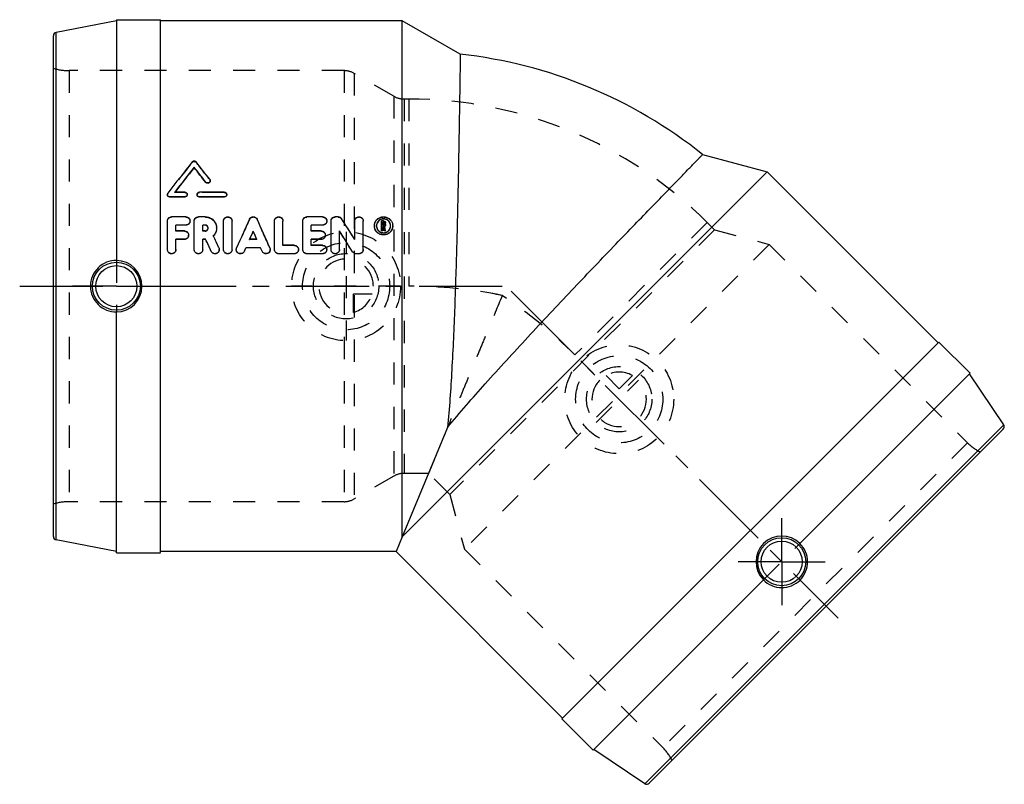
# Model space of a CAD drawing. Header units: millimetres. Extents: x 350 to 640, y 388 to 612.
import ezdxf

# ---------------------------------------------------------------- set-up
doc = ezdxf.new("R2010")
doc.units = ezdxf.units.MM
doc.header["$LTSCALE"] = 65.185185
doc.linetypes.add('CENTER', pattern=[0.6, 0.375, -0.075, 0.075, -0.075])
doc.linetypes.add('HIDDEN', pattern=[0.2, 0.1, -0.1])
for name, color, linetype in [('ACHSEN_S', 7, 'CONTINUOUS'), ('KOERPER', 7, 'CONTINUOUS'), ('KONST.EL_MIT_GEO', 7, 'CONTINUOUS'), ('KURVEN', 7, 'CONTINUOUS')]:
    doc.layers.add(name, color=color, linetype=linetype)

msp = doc.modelspace()

# ---------------------------------------------------------------- linework, layer by layer
at = {"layer": 'ACHSEN_S', "color": 2, "linetype": 'CENTER'}
for p, q in [((350.42, 534.03), (494.94, 534.03)), ((494.81, 532.55), (590.9, 436.45))]:
    msp.add_line(p, q, dxfattribs=at)
at = {"layer": 'KOERPER', "color": 7, "linetype": 'Continuous'}
for p, q in [((378.82, 612.33), (378.82, 541.58)), ((378.82, 612.33), (391.82, 612.33)), ((391.82, 455.74), (391.82, 612.33)), ((462.82, 612.03), (391.82, 612.03)), ((462.82, 460.4), (462.82, 612.03)), ((479.84, 602.21), (462.82, 612.03)), ((551.05, 572.71), (570.04, 567.62)), ((462.82, 460.4), (570.04, 567.62)), ((570.04, 567.62), (620.24, 517.42)), ((378.82, 455.73), (378.82, 526.49)), ((509.72, 406.9), (620.45, 517.63)), ((629.65, 508.44), (620.45, 517.63)), ((629.65, 508.44), (579.62, 458.41)), ((476.13, 492.54), (462.82, 460.4)), ((462.82, 460.4), (461.01, 456.04)), ((378.82, 455.73), (391.82, 455.73)), ((461.01, 456.03), (391.82, 456.03)), ((461.01, 456.04), (461.01, 456.03)), ((461.01, 456.03), (509.93, 407.11)), ((518.91, 397.7), (568.95, 447.74)), ((518.91, 397.7), (509.72, 406.9))]:
    msp.add_line(p, q, dxfattribs=at)
at = {"layer": 'KOERPER', "color": 8, "linetype": 'HIDDEN'}
for p, q in [((464.74, 589.03), (463.34, 589.03)), ((464.74, 589.03), (464.74, 534.03)), ((552.42, 552.72), (513.53, 513.83)), ((554.54, 550.59), (552.42, 552.72)), ((378.82, 541.58), (378.82, 526.49)), ((470.57, 479.03), (463.34, 479.03)), ((476.76, 472.81), (470.51, 479.06)), ((568.95, 447.74), (579.62, 458.41)), ((460.98, 456.06), (461.01, 456.03)), ((461.01, 456.03), (461.01, 456.04)), ((461.04, 456.03), (461.01, 456.03))]:
    msp.add_line(p, q, dxfattribs=at)
at = {"layer": 'KOERPER', "color": 2, "linetype": 'CENTER'}
for p, q in [((378.82, 534.03), (365.93, 534.03)), ((378.82, 534.03), (391.71, 534.03)), ((574.28, 453.07), (574.28, 465.86)), ((574.28, 453.07), (561.49, 453.07)), ((574.28, 453.07), (587.07, 453.07)), ((574.28, 453.07), (574.28, 440.28))]:
    msp.add_line(p, q, dxfattribs=at)
at = {"layer": 'KOERPER', "color": 7, "linetype": 'Continuous'}
for centre, radius, start, end in [((464.74, 465.03), 138, 51.2886, 83.7114), ((378.81, 534.04), 7.54, 359.9232, 89.9216), ((378.81, 534.02), 7.54, 270.0784, 0.0768), ((574.29, 453.07), 7.54, 45.0781, 135.0772), ((574.28, 453.06), 7.54, 134.9228, 224.9219)]:
    msp.add_arc(centre, radius, start, end, dxfattribs=at)
at = {"layer": 'KOERPER', "color": 8, "linetype": 'HIDDEN'}
for centre, radius, start, end in [((464.74, 465.03), 124, 45, 90), ((464.64, 393.81), 140.23, 78.6707, 89.96), ((464.63, 393.64), 140.4, 78.6824, 89.9582), ((414.32, 414.48), 140.4, 45.0418, 56.3177)]:
    msp.add_arc(centre, radius, start, end, dxfattribs=at)
at = {"layer": 'KOERPER', "color": 7, "linetype": 'Continuous'}
for points, knots in [([(479.84, 602.21), (479.84, 602.26), (479.84, 601.78), (479.83, 601.55), (479.82, 600.59), (479.8, 598.97), (479.76, 596), (479.7, 591.67), (479.61, 586.2), (479.51, 579.75), (479.38, 572.43), (479.17, 561.33), (478.82, 546.41), (478.26, 528.03), (477.46, 509.95), (476.66, 498.16), (476.13, 492.54)], [0, 0, 0, 0, 0.001486, 0.005936, 0.013329, 0.02363, 0.052741, 0.092709, 0.142765, 0.201953, 0.269142, 0.343059, 0.505418, 0.677047, 0.845683, 1, 1, 1, 1]), ([(476.13, 492.54), (479.73, 496.89), (487.5, 505.8), (499.72, 519.14), (512.32, 532.54), (522.62, 543.33), (530.32, 551.33), (535.41, 556.6), (539.9, 561.24), (543.7, 565.15), (546.73, 568.28), (548.76, 570.36), (549.95, 571.59), (550.52, 572.17), (550.86, 572.51), (551.01, 572.67), (551.05, 572.71)], [0, 0, 0, 0, 0.154317, 0.322953, 0.494581, 0.656941, 0.730858, 0.798047, 0.857235, 0.907291, 0.947259, 0.97637, 0.986671, 0.994064, 0.998514, 1, 1, 1, 1]), ([(378.82, 541.6), (377.84, 541.61), (375.84, 541.23), (373.31, 539.56), (371.6, 537.04), (371.2, 535.03), (371.2, 534.03)], [0, 0, 0, 0, 0.247814, 0.497569, 0.748551, 1, 1, 1, 1]), ([(371.2, 534.03), (371.2, 533.04), (371.6, 531.03), (373.31, 528.51), (375.84, 526.84), (377.84, 526.46), (378.82, 526.47)], [0, 0, 0, 0, 0.251448, 0.502429, 0.752182, 1, 1, 1, 1]), ([(579.67, 447.68), (580.37, 448.39), (581.51, 450.09), (582.08, 453.09), (581.47, 456.06), (580.33, 457.73), (579.63, 458.42)], [0, 0, 0, 0, 0.25145, 0.502428, 0.752182, 1, 1, 1, 1]), ([(568.93, 447.72), (569.62, 447.03), (571.29, 445.88), (574.27, 445.27), (577.26, 445.84), (578.96, 446.98), (579.67, 447.68)], [0, 0, 0, 0, 0.24782, 0.497573, 0.748552, 1, 1, 1, 1])]:
    msp.add_open_spline(points, degree=3, knots=knots, dxfattribs=at)
at = {"layer": 'KOERPER', "color": 8, "linetype": 'HIDDEN'}
msp.add_open_spline([(492.19, 531.3), (490.81, 527.99), (488.77, 523.05), (486.07, 516.54), (484.12, 511.82), (482.23, 507.27), (480.43, 502.93), (478.74, 498.83), (477.16, 495.02), (475.71, 491.53), (474.42, 488.41), (473.44, 486.05), (472.75, 484.37), (472.3, 483.29), (471.89, 482.32), (471.54, 481.47), (471.24, 480.74), (471.03, 480.22), (470.88, 479.87), (470.79, 479.65), (470.71, 479.47), (470.65, 479.31), (470.6, 479.2), (470.57, 479.12), (470.55, 479.08), (470.54, 479.05), (470.54, 479.04), (470.54, 479.03), (470.53, 479.03)], degree=3, knots=[0, 0, 0, 0, 0.19042, 0.283337, 0.373794, 0.461062, 0.544403, 0.623061, 0.696269, 0.763256, 0.82326, 0.875542, 0.898568, 0.91941, 0.937991, 0.954245, 0.968108, 0.979526, 0.984305, 0.988456, 0.991976, 0.99486, 0.997108, 0.998714, 0.999277, 0.999679, 0.99992, 1, 1, 1, 1], dxfattribs=at)
at = {"layer": 'KONST.EL_MIT_GEO', "color": 7, "linetype": 'Continuous'}
for p, q in [((378.82, 612.03), (361.13, 608.6)), ((360.32, 460.46), (360.32, 607.61)), ((361.13, 459.47), (361.13, 608.6)), ((401.68, 568.87), (401.68, 569)), ((405.09, 564.53), (405.09, 564.64)), ((398.9, 561.69), (395.99, 561.69)), ((410.53, 561.69), (403.26, 561.69)), ((394.54, 560.19), (394.54, 560.29)), ((398.9, 560.29), (394.54, 560.29)), ((398.9, 560.19), (394.54, 560.19)), ((398.9, 560.19), (398.9, 560.29)), ((403.26, 560.19), (403.26, 560.29)), ((410.52, 560.29), (403.26, 560.29)), ((410.52, 560.19), (403.26, 560.19)), ((410.52, 560.19), (410.52, 560.29)), ((393.82, 544.82), (393.82, 553.22)), ((399.21, 554.44), (395.06, 554.44)), ((401.7, 544.82), (401.7, 553.22)), ((404.88, 554.44), (402.95, 554.44)), ((410.31, 544.82), (410.31, 553.22)), ((412.8, 544.82), (412.8, 553.22)), ((425.27, 544.82), (425.27, 553.22)), ((427.76, 546.05), (427.76, 553.22)), ((433.57, 544.82), (433.57, 553.22)), ((439.39, 554.44), (434.82, 554.44)), ((441.88, 544.82), (441.88, 553.22)), ((443.95, 554.44), (443.12, 554.44)), ((448.85, 547.81), (448.85, 553.22)), ((451.35, 544.82), (451.35, 553.22)), ((456.69, 550.3), (456.69, 553.22)), ((457.3, 553.22), (456.69, 553.22)), ((457.1, 551.96), (457.1, 552.81)), ((457.3, 552.81), (457.1, 552.81)), ((457.3, 552.74), (457.1, 552.74)), ((457.3, 552.74), (457.3, 552.81)), ((457.52, 552.18), (457.52, 552.6)), ((457.93, 552.18), (457.93, 552.6)), ((396.31, 550.26), (396.31, 552)), ((399.21, 552), (396.31, 552)), ((399.21, 551.93), (396.31, 551.93)), ((398.8, 550.26), (396.31, 550.26)), ((399.21, 551.93), (399.21, 552)), ((404.19, 550.26), (404.19, 552)), ((404.88, 552), (404.19, 552)), ((404.88, 551.93), (404.19, 551.93)), ((404.88, 550.26), (404.19, 550.26)), ((404.88, 551.93), (404.88, 552)), ((419.04, 550.12), (419.04, 550.18)), ((436.07, 550.26), (436.07, 552)), ((439.39, 552), (436.07, 552)), ((439.39, 551.93), (436.07, 551.93)), ((438.97, 550.26), (436.07, 550.26)), ((439.39, 551.93), (439.39, 552)), ((444.37, 544.82), (444.37, 550.26)), ((457.1, 550.36), (456.69, 550.36)), ((457.1, 550.3), (456.69, 550.3)), ((457.3, 551.96), (457.1, 551.96)), ((457.1, 550.3), (457.1, 551.56)), ((457.23, 551.56), (457.1, 551.56)), ((457.23, 551.49), (457.1, 551.49)), ((457.5, 550.36), (457.23, 551.56)), ((457.5, 550.3), (457.5, 550.36)), ((457.93, 550.36), (457.5, 550.36)), ((457.93, 550.3), (457.5, 550.3)), ((457.65, 551.59), (457.63, 551.65)), ((457.92, 550.39), (457.65, 551.59)), ((457.93, 550.36), (457.92, 550.39)), ((457.93, 550.3), (457.93, 550.36)), ((396.31, 544.82), (396.31, 547.8)), ((398.8, 547.8), (396.31, 547.8)), ((398.8, 547.75), (396.31, 547.75)), ((398.8, 547.75), (398.8, 547.8)), ((404.19, 544.82), (404.19, 547.8)), ((405.04, 547.8), (404.19, 547.8)), ((405.04, 547.75), (404.19, 547.75)), ((405.04, 547.75), (405.04, 547.8)), ((407.33, 548.78), (407.31, 548.82)), ((420.1, 547.8), (417.98, 547.8)), ((436.07, 546.05), (436.07, 547.8)), ((438.97, 547.8), (436.07, 547.8)), ((438.97, 547.75), (436.07, 547.75)), ((438.97, 547.75), (438.97, 547.8)), ((406.69, 544.25), (406.69, 544.29)), ((416.43, 544.32), (416.88, 545.33)), ((416.43, 544.28), (416.88, 545.29)), ((416.43, 544.28), (416.43, 544.32)), ((416.88, 545.29), (416.88, 545.33)), ((421.19, 545.33), (416.88, 545.33)), ((421.19, 545.29), (416.88, 545.29)), ((421.64, 544.32), (421.19, 545.33)), ((431.09, 546.05), (427.76, 546.05)), ((439.39, 546.05), (436.07, 546.05)), ((448.21, 544.12), (448.21, 544.16)), ((426.52, 543.54), (426.52, 543.58)), ((431.08, 543.58), (426.52, 543.58)), ((431.08, 543.54), (426.52, 543.54)), ((431.08, 543.54), (431.08, 543.58)), ((434.82, 543.54), (434.82, 543.58)), ((439.39, 543.58), (434.82, 543.58)), ((439.39, 543.54), (434.82, 543.54)), ((439.39, 543.54), (439.39, 543.58)), ((449.27, 543.54), (449.27, 543.58)), ((450.1, 543.58), (449.27, 543.58)), ((450.1, 543.54), (449.27, 543.54)), ((450.1, 543.54), (450.1, 543.58)), ((639.51, 493.28), (629.43, 508.23)), ((639.51, 493.28), (534.07, 387.84)), ((639.39, 492.02), (535.33, 387.96)), ((378.82, 456.03), (361.13, 459.47)), ((534.07, 387.84), (519.13, 397.92))]:
    msp.add_line(p, q, dxfattribs=at)
at = {"layer": 'KONST.EL_MIT_GEO', "color": 8, "linetype": 'HIDDEN'}
for p, q in [((364.92, 597.36), (364.92, 470.71)), ((445.71, 597.36), (364.92, 597.36)), ((445.71, 597.36), (445.71, 470.71)), ((448.71, 596.56), (448.71, 471.51)), ((460.34, 589.84), (448.71, 596.56)), ((460.34, 589.84), (460.34, 478.23)), ((463.34, 589.03), (463.34, 479.03)), ((464.74, 589.03), (463.34, 589.03)), ((401.09, 570.42), (401.09, 570.56)), ((402.27, 570.42), (402.27, 570.56)), ((406.25, 565.36), (406.25, 565.48)), ((406.39, 564.94), (406.39, 565.06)), ((393.96, 561.31), (393.96, 561.41)), ((395.99, 561.59), (395.99, 561.69)), ((395.99, 561.59), (396.04, 561.65)), ((398.9, 561.59), (395.99, 561.59)), ((396.04, 561.65), (396.07, 561.69)), ((398.9, 561.59), (398.9, 561.69)), ((403.26, 561.59), (403.26, 561.69)), ((410.52, 561.59), (403.26, 561.59)), ((410.52, 561.59), (410.53, 561.69)), ((393.82, 560.99), (393.82, 560.89)), ((399.63, 560.89), (399.63, 560.99)), ((402.53, 560.99), (402.53, 560.89)), ((411.25, 560.89), (411.25, 560.99)), ((395.06, 554.36), (395.06, 554.44)), ((399.21, 554.36), (395.06, 554.36)), ((399.21, 554.36), (399.21, 554.44)), ((400.46, 553.15), (400.46, 553.22)), ((402.95, 554.36), (402.95, 554.44)), ((404.88, 554.36), (402.95, 554.36)), ((404.88, 554.36), (404.88, 554.44)), ((417.9, 553.64), (417.9, 553.71)), ((420.18, 553.64), (420.18, 553.71)), ((434.82, 554.36), (434.82, 554.44)), ((439.39, 554.36), (434.82, 554.36)), ((439.39, 554.36), (439.39, 554.44)), ((440.63, 553.15), (440.63, 553.22)), ((443.12, 554.36), (443.12, 554.44)), ((443.95, 554.36), (443.12, 554.36)), ((443.95, 554.36), (443.95, 554.44)), ((445.01, 553.79), (445.01, 553.87)), ((457.3, 553.15), (456.69, 553.15)), ((457.3, 553.15), (457.3, 553.22)), ((554.54, 550.59), (552.42, 552.72)), ((396.31, 550.2), (396.31, 550.26)), ((398.8, 550.2), (396.31, 550.2)), ((398.8, 550.2), (398.8, 550.26)), ((404.19, 550.2), (404.19, 550.26)), ((404.88, 550.2), (404.19, 550.2)), ((404.88, 550.2), (404.88, 550.26)), ((405.77, 551.07), (405.77, 551.13)), ((408.26, 551.06), (408.26, 551.13)), ((436.07, 550.2), (436.07, 550.26)), ((438.97, 550.2), (436.07, 550.2)), ((438.97, 550.2), (438.97, 550.26)), ((454.61, 551.72), (454.61, 551.79)), ((455.24, 551.72), (455.24, 551.79)), ((457.1, 551.9), (457.1, 551.96)), ((457.3, 551.9), (457.1, 551.9)), ((457.23, 551.49), (457.23, 551.56)), ((457.5, 550.3), (457.23, 551.49)), ((457.3, 551.9), (457.3, 551.96)), ((457.52, 552.11), (457.52, 552.18)), ((457.63, 551.58), (457.63, 551.65)), ((457.93, 550.3), (457.63, 551.58)), ((457.93, 552.11), (457.93, 552.18)), ((459.39, 551.72), (459.39, 551.79)), ((460.01, 551.72), (460.01, 551.79)), ((554.54, 550.59), (476.76, 472.81)), ((554.54, 550.59), (570.62, 546.29)), ((400.04, 548.98), (400.04, 549.03)), ((407.31, 548.77), (407.31, 548.82)), ((417.98, 547.75), (417.98, 547.8)), ((417.98, 547.75), (418, 547.79)), ((420.1, 547.75), (417.98, 547.75)), ((420.1, 547.75), (420.08, 547.79)), ((420.1, 547.75), (420.1, 547.8)), ((440.22, 548.98), (440.22, 549.03)), ((448.85, 547.75), (448.85, 547.81)), ((393.82, 544.78), (393.82, 544.82)), ((396.31, 544.78), (396.31, 544.82)), ((401.7, 544.78), (401.7, 544.82)), ((404.19, 544.78), (404.19, 544.82)), ((408.95, 545.3), (408.95, 545.34)), ((409.07, 544.77), (409.07, 544.82)), ((410.31, 544.78), (410.31, 544.82)), ((412.8, 544.78), (412.8, 544.82)), ((414.05, 544.82), (414.05, 544.77)), ((414.15, 545.27), (414.15, 545.32)), ((421.19, 545.29), (421.19, 545.33)), ((421.64, 544.28), (421.19, 545.29)), ((421.64, 544.28), (421.64, 544.32)), ((423.92, 545.27), (423.92, 545.31)), ((424.03, 544.77), (424.03, 544.82)), ((425.27, 544.78), (425.27, 544.82)), ((427.76, 546.01), (427.76, 546.05)), ((431.08, 546.01), (427.76, 546.01)), ((431.08, 546.01), (431.09, 546.05)), ((432.33, 544.78), (432.33, 544.82)), ((433.57, 544.78), (433.57, 544.82)), ((436.07, 546.01), (436.07, 546.05)), ((439.39, 546.01), (436.07, 546.01)), ((439.39, 546.01), (439.39, 546.05)), ((440.63, 544.78), (440.63, 544.82)), ((441.88, 544.78), (441.88, 544.82)), ((444.37, 544.78), (444.37, 544.82)), ((451.35, 544.78), (451.35, 544.82)), ((570.62, 546.29), (481.07, 456.73)), ((570.62, 546.29), (628.88, 488.02)), ((628.88, 488.02), (539.33, 398.47)), ((460.34, 478.23), (448.71, 471.51)), ((464.74, 479.03), (463.34, 479.03)), ((476.76, 472.81), (474.64, 474.93)), ((476.76, 472.81), (481.07, 456.73)), ((445.71, 470.71), (364.92, 470.71)), ((481.07, 456.73), (539.33, 398.47))]:
    msp.add_line(p, q, dxfattribs=at)
at = {"layer": 'KONST.EL_MIT_GEO', "color": 7, "linetype": 'Continuous'}
for centre, radius in [((378.82, 534.03), 7.05), ((378.82, 534.03), 6.05), ((574.28, 453.07), 7.05), ((574.28, 453.07), 6.05)]:
    msp.add_circle(centre, radius, dxfattribs=at)
for centre, radius, start, end in [((361.32, 607.61), 1, 101, 180), ((1464.27, -265.47), 1352.51, 141.82034, 142.31168), ((-618.72, -232.49), 1298.96, 37.90175, 38.18634), ((1472.85, -270.69), 1361.06, 141.9068, 142.29675), ((1468.68, -270.77), 1357.75, 141.80016, 142.18446), ((-641.4, -248.78), 1325.43, 37.85756, 38.09662), ((-637.79, -249.21), 1322.78, 37.96434, 38.20331), ((403.22, 560.99), 0.682, 176.5947, 180.0004), ((2077.43, -191.22), 1819.05, 155.82561, 156.11523), ((-1239.55, -191.3), 1819.27, 23.88474, 24.17438), ((-905.86, -307.53), 1602.14, 32.26745, 32.52418), ((457.3, 552.51), 0.228, 82.6251, 90.0566), ((404.91, 551.13), 0.858, 356.7236, 0.0002), ((-938.63, -326.39), 1637.43, 32.11735, 32.36961), ((-931.02, -324.99), 1630.23, 32.21648, 32.46915), ((457.13, 551.8), 2.52, 174.781, 180.1736), ((457.5, 551.8), 2.51, 359.8052, 5.1769), ((-1222.87, -219.21), 1799.56, 25.10478, 25.22822), ((-1212.66, -217.39), 1789.53, 25.18938, 25.31313), ((-1211.23, -215.04), 1789.74, 25.14131, 25.26296), ((415.28, 544.82), 1.23, 174.2765, 180.0329), ((638.68, 492.73), 1, 315, 34), ((361.32, 460.46), 1, 180, 259), ((534.63, 388.67), 1, 236, 315)]:
    msp.add_arc(centre, radius, start, end, dxfattribs=at)
at = {"layer": 'KONST.EL_MIT_GEO', "color": 8, "linetype": 'HIDDEN'}
for centre, radius, start, end in [((364.92, 612.36), 15, 252.1135, 270), ((445.71, 591.36), 6, 60, 90), ((463.34, 595.03), 6, 240, 270), ((1458.7, -264.43), 1347.41, 141.71331, 142.20533), ((-615.38, -233.08), 1296.62, 38.00868, 38.29305), ((405.74, 564.94), 0.656, 355.4583, 359.9952), ((398.96, 560.89), 0.672, 356.6369, 359.9972), ((410.58, 560.89), 0.672, 356.6369, 359.9972), ((2066.8, -189.37), 1808.57, 155.74333, 156.0337), ((-1228.72, -189.37), 1808.57, 23.9663, 24.25667), ((-898.59, -306.27), 1595.3, 32.36683, 32.62396), ((404.91, 551.06), 0.854, 2.2716, 16.6405), ((404.92, 551.07), 0.844, 0.0011, 2.243), ((457.25, 551.72), 2.64, 179.9719, 185.207), ((457.32, 551.72), 2.08, 179.0942, 180.001), ((457.29, 552.15), 0.666, 301.4721, 304.8338), ((457.31, 552.11), 0.623, 353.3595, 0.0486), ((457.3, 551.72), 2.09, 359.9989, 0.8952), ((457.37, 551.72), 2.64, 354.7706, 0.0264), ((398.83, 548.98), 1.21, 353.9515, 359.9988), ((404.84, 551.18), 3.46, 315.6053, 316.3033), ((-1203.68, -214.45), 1782.64, 25.22614, 25.34949), ((439.01, 548.98), 1.21, 353.9515, 359.9988), ((395.07, 544.77), 1.24, 353.8382, 0.0285), ((402.96, 544.77), 1.24, 353.8382, 0.0285), ((407.83, 544.77), 1.24, 354.7092, 359.9644), ((411.57, 544.77), 1.24, 353.8382, 0.0285), ((422.79, 544.78), 1.24, 353.4521, 359.9658), ((431.1, 544.78), 1.23, 353.9932, 359.9985), ((439.41, 544.78), 1.23, 353.9932, 359.9985), ((443.13, 544.77), 1.24, 353.8382, 0.0285), ((450.11, 544.77), 1.24, 354.0013, 0.0301), ((639.49, 498.63), 15, 225, 242.8865), ((463.34, 473.03), 6, 90, 120), ((445.71, 476.71), 6, 270, 300), ((364.92, 455.71), 15, 90, 107.8865), ((528.72, 387.86), 15, 27.1135, 45)]:
    msp.add_arc(centre, radius, start, end, dxfattribs=at)
at = {"layer": 'KONST.EL_MIT_GEO', "color": 7, "linetype": 'Continuous'}
for points, knots in [([(401.09, 570.56), (401.16, 570.64), (401.34, 570.79), (401.68, 570.86), (402.02, 570.79), (402.21, 570.64), (402.27, 570.56)], [0, 0, 0, 0, 0.244507, 0.499978, 0.75547, 1, 1, 1, 1]), ([(406.39, 565.06), (406.39, 564.92), (406.3, 564.62), (405.92, 564.35), (405.44, 564.35), (405.18, 564.53), (405.09, 564.64)], [0, 0, 0, 0, 0.239803, 0.49057, 0.748572, 1, 1, 1, 1]), ([(406.39, 564.89), (406.38, 564.75), (406.26, 564.47), (405.88, 564.23), (405.42, 564.24), (405.17, 564.41), (405.09, 564.53)], [0, 0, 0, 0, 0.247928, 0.498395, 0.750215, 1, 1, 1, 1]), ([(398.9, 561.69), (399.09, 561.69), (399.47, 561.55), (399.63, 561.17), (399.63, 560.99)], [0, 0, 0, 0, 0.510553, 1, 1, 1, 1]), ([(402.53, 561.03), (402.55, 561.2), (402.71, 561.56), (403.08, 561.69), (403.26, 561.69)], [0, 0, 0, 0, 0.489674, 1, 1, 1, 1]), ([(410.53, 561.69), (410.71, 561.69), (411.09, 561.55), (411.25, 561.17), (411.25, 560.99)], [0, 0, 0, 0, 0.510553, 1, 1, 1, 1]), ([(394.54, 560.29), (394.36, 560.29), (393.98, 560.43), (393.82, 560.81), (393.82, 560.99)], [0, 0, 0, 0, 0.510325, 1, 1, 1, 1]), ([(394.54, 560.19), (394.36, 560.19), (393.98, 560.33), (393.82, 560.7), (393.82, 560.89)], [0, 0, 0, 0, 0.502857, 1, 1, 1, 1]), ([(399.63, 560.99), (399.63, 560.81), (399.47, 560.43), (399.09, 560.29), (398.9, 560.29)], [0, 0, 0, 0, 0.48968, 1, 1, 1, 1]), ([(399.63, 560.85), (399.62, 560.67), (399.45, 560.32), (399.08, 560.19), (398.9, 560.19)], [0, 0, 0, 0, 0.496403, 1, 1, 1, 1]), ([(403.26, 560.29), (403.07, 560.29), (402.69, 560.43), (402.53, 560.81), (402.53, 560.99)], [0, 0, 0, 0, 0.510311, 1, 1, 1, 1]), ([(403.26, 560.19), (403.08, 560.19), (402.7, 560.33), (402.53, 560.71), (402.53, 560.89)], [0, 0, 0, 0, 0.503507, 1, 1, 1, 1]), ([(411.25, 560.99), (411.25, 560.81), (411.09, 560.43), (410.71, 560.29), (410.52, 560.29)], [0, 0, 0, 0, 0.48968, 1, 1, 1, 1]), ([(411.25, 560.85), (411.24, 560.67), (411.07, 560.32), (410.7, 560.19), (410.52, 560.19)], [0, 0, 0, 0, 0.496403, 1, 1, 1, 1]), ([(393.82, 553.22), (393.82, 553.53), (394.09, 554.19), (394.74, 554.44), (395.06, 554.44)], [0, 0, 0, 0, 0.494641, 1, 1, 1, 1]), ([(399.21, 554.44), (399.38, 554.44), (399.7, 554.38), (400.12, 554.11), (400.39, 553.7), (400.46, 553.38), (400.46, 553.22)], [0, 0, 0, 0, 0.253769, 0.505122, 0.753489, 1, 1, 1, 1]), ([(400.46, 553.22), (400.46, 553.06), (400.39, 552.74), (400.12, 552.34), (399.7, 552.06), (399.38, 552), (399.21, 552)], [0, 0, 0, 0, 0.24645, 0.495145, 0.74658, 1, 1, 1, 1]), ([(400.46, 553.15), (400.46, 552.99), (400.39, 552.67), (400.11, 552.26), (399.7, 551.99), (399.37, 551.93), (399.21, 551.93)], [0, 0, 0, 0, 0.248071, 0.497333, 0.748505, 1, 1, 1, 1]), ([(401.7, 553.22), (401.7, 553.53), (401.97, 554.19), (402.63, 554.44), (402.95, 554.44)], [0, 0, 0, 0, 0.494641, 1, 1, 1, 1]), ([(404.88, 554.44), (405.32, 554.44), (406.21, 554.27), (407.33, 553.53), (408.08, 552.43), (408.26, 551.56), (408.26, 551.13)], [0, 0, 0, 0, 0.253229, 0.50423, 0.75267, 1, 1, 1, 1]), ([(410.31, 553.22), (410.31, 553.38), (410.38, 553.7), (410.74, 554.24), (411.56, 554.58), (412.37, 554.24), (412.74, 553.7), (412.8, 553.38), (412.8, 553.22)], [0, 0, 0, 0, 0.124461, 0.249802, 0.5, 0.750198, 0.875539, 1, 1, 1, 1]), ([(417.9, 553.71), (417.99, 553.93), (418.32, 554.31), (419.04, 554.51), (419.75, 554.31), (420.08, 553.93), (420.18, 553.71)], [0, 0, 0, 0, 0.248005, 0.500007, 0.752, 1, 1, 1, 1]), ([(425.27, 553.22), (425.27, 553.38), (425.34, 553.7), (425.7, 554.24), (426.52, 554.58), (427.34, 554.24), (427.7, 553.7), (427.76, 553.38), (427.76, 553.22)], [0, 0, 0, 0, 0.124461, 0.249802, 0.5, 0.750198, 0.875539, 1, 1, 1, 1]), ([(433.57, 553.22), (433.57, 553.53), (433.85, 554.19), (434.5, 554.44), (434.82, 554.44)], [0, 0, 0, 0, 0.494641, 1, 1, 1, 1]), ([(439.39, 554.44), (439.55, 554.44), (439.88, 554.38), (440.29, 554.11), (440.57, 553.7), (440.63, 553.38), (440.63, 553.22)], [0, 0, 0, 0, 0.253769, 0.505122, 0.753489, 1, 1, 1, 1]), ([(440.63, 553.22), (440.63, 553.06), (440.57, 552.74), (440.29, 552.34), (439.88, 552.06), (439.55, 552), (439.39, 552)], [0, 0, 0, 0, 0.24645, 0.495145, 0.74658, 1, 1, 1, 1]), ([(440.63, 553.15), (440.63, 552.99), (440.57, 552.67), (440.29, 552.26), (439.87, 551.99), (439.55, 551.93), (439.39, 551.93)], [0, 0, 0, 0, 0.248071, 0.497333, 0.748505, 1, 1, 1, 1]), ([(441.88, 553.22), (441.88, 553.53), (442.15, 554.19), (442.8, 554.44), (443.12, 554.44)], [0, 0, 0, 0, 0.494641, 1, 1, 1, 1]), ([(443.95, 554.44), (444.16, 554.44), (444.58, 554.34), (444.9, 554.04), (445.01, 553.87)], [0, 0, 0, 0, 0.503373, 1, 1, 1, 1]), ([(448.85, 553.22), (448.85, 553.38), (448.92, 553.7), (449.28, 554.24), (450.1, 554.58), (450.92, 554.24), (451.28, 553.7), (451.35, 553.38), (451.35, 553.22)], [0, 0, 0, 0, 0.124461, 0.249802, 0.5, 0.750198, 0.875539, 1, 1, 1, 1]), ([(454.62, 552.03), (454.65, 552.35), (454.84, 553), (455.45, 553.79), (456.31, 554.32), (457.31, 554.5), (458.31, 554.32), (459.18, 553.79), (459.79, 552.99), (459.97, 552.35), (460, 552.03)], [0, 0, 0, 0, 0.123544, 0.2478, 0.37339, 0.500003, 0.626617, 0.752206, 0.87646, 1, 1, 1, 1]), ([(459.39, 551.79), (459.39, 552.06), (459.28, 552.59), (458.82, 553.27), (458.13, 553.72), (457.31, 553.88), (456.5, 553.72), (455.81, 553.27), (455.35, 552.59), (455.24, 552.06), (455.24, 551.79)], [0, 0, 0, 0, 0.123532, 0.247754, 0.373342, 0.500001, 0.626658, 0.752246, 0.876469, 1, 1, 1, 1]), ([(459.31, 552.26), (459.25, 552.47), (459.06, 552.88), (458.44, 553.53), (457.31, 553.91), (456.18, 553.52), (455.56, 552.88), (455.37, 552.47), (455.31, 552.26)], [0, 0, 0, 0, 0.125639, 0.249574, 0.500531, 0.750964, 0.875089, 1, 1, 1, 1]), ([(457.3, 553.22), (457.46, 553.22), (457.8, 553.09), (457.93, 552.76), (457.93, 552.6)], [0, 0, 0, 0, 0.504922, 1, 1, 1, 1]), ([(457.52, 552.6), (457.52, 552.65), (457.47, 552.77), (457.35, 552.81), (457.3, 552.81)], [0, 0, 0, 0, 0.495132, 1, 1, 1, 1]), ([(457.52, 552.53), (457.52, 552.58), (457.48, 552.68), (457.38, 552.73), (457.33, 552.74)], [0, 0, 0, 0, 0.498996, 1, 1, 1, 1]), ([(398.8, 550.26), (398.96, 550.26), (399.29, 550.2), (399.7, 549.92), (399.98, 549.52), (400.04, 549.19), (400.04, 549.03)], [0, 0, 0, 0, 0.252322, 0.503114, 0.752108, 1, 1, 1, 1]), ([(405.77, 551.13), (405.77, 551.35), (405.57, 551.82), (405.11, 552), (404.88, 552)], [0, 0, 0, 0, 0.495773, 1, 1, 1, 1]), ([(405.73, 551.31), (405.68, 551.48), (405.45, 551.81), (405.07, 551.93), (404.88, 551.93)], [0, 0, 0, 0, 0.49767, 1, 1, 1, 1]), ([(404.88, 550.26), (405.1, 550.26), (405.55, 550.43), (405.75, 550.87), (405.76, 551.08)], [0, 0, 0, 0, 0.503906, 1, 1, 1, 1]), ([(408.26, 551.13), (408.26, 550.71), (408.09, 549.85), (407.61, 549.13), (407.31, 548.82)], [0, 0, 0, 0, 0.497977, 1, 1, 1, 1]), ([(408.26, 551.06), (408.26, 550.65), (408.09, 549.81), (407.63, 549.1), (407.34, 548.8)], [0, 0, 0, 0, 0.497517, 1, 1, 1, 1]), ([(438.97, 550.26), (439.13, 550.26), (439.46, 550.2), (439.88, 549.92), (440.15, 549.52), (440.22, 549.19), (440.22, 549.03)], [0, 0, 0, 0, 0.252322, 0.503114, 0.752108, 1, 1, 1, 1]), ([(460.01, 551.79), (460.01, 551.45), (459.87, 550.75), (459.27, 549.86), (458.37, 549.27), (457.31, 549.06), (456.25, 549.27), (455.35, 549.86), (454.75, 550.75), (454.61, 551.45), (454.61, 551.79)], [0, 0, 0, 0, 0.12349, 0.247998, 0.373652, 0.500001, 0.626352, 0.752008, 0.876515, 1, 1, 1, 1]), ([(460, 551.48), (459.97, 551.16), (459.78, 550.51), (459.17, 549.72), (458.31, 549.2), (457.31, 549.01), (456.32, 549.2), (455.45, 549.72), (454.84, 550.51), (454.65, 551.16), (454.62, 551.48)], [0, 0, 0, 0, 0.124521, 0.248023, 0.374463, 0.499761, 0.625831, 0.751625, 0.875559, 1, 1, 1, 1]), ([(455.31, 551.27), (455.36, 551.05), (455.55, 550.64), (456.18, 549.98), (457.31, 549.59), (458.45, 549.98), (459.07, 550.64), (459.26, 551.05), (459.32, 551.27)], [0, 0, 0, 0, 0.124506, 0.250001, 0.500001, 0.750001, 0.875494, 1, 1, 1, 1]), ([(457.3, 551.96), (457.36, 551.96), (457.47, 552.01), (457.52, 552.12), (457.52, 552.18)], [0, 0, 0, 0, 0.504602, 1, 1, 1, 1]), ([(457.93, 552.18), (457.93, 552.08), (457.88, 551.86), (457.72, 551.71), (457.63, 551.65)], [0, 0, 0, 0, 0.497158, 1, 1, 1, 1]), ([(400.04, 549.03), (400.04, 548.72), (399.77, 548.06), (399.12, 547.8), (398.8, 547.8)], [0, 0, 0, 0, 0.496982, 1, 1, 1, 1]), ([(400.04, 548.85), (400.01, 548.56), (399.71, 547.97), (399.09, 547.75), (398.8, 547.75)], [0, 0, 0, 0, 0.497765, 1, 1, 1, 1]), ([(440.22, 549.03), (440.22, 548.72), (439.95, 548.06), (439.29, 547.8), (438.97, 547.8)], [0, 0, 0, 0, 0.496982, 1, 1, 1, 1]), ([(440.21, 548.85), (440.18, 548.56), (439.88, 547.97), (439.27, 547.75), (438.97, 547.75)], [0, 0, 0, 0, 0.497765, 1, 1, 1, 1]), ([(396.31, 544.82), (396.31, 544.65), (396.24, 544.33), (395.96, 543.92), (395.55, 543.64), (395.06, 543.54), (394.57, 543.64), (394.16, 543.92), (393.88, 544.33), (393.82, 544.66), (393.82, 544.82)], [0, 0, 0, 0, 0.124472, 0.249262, 0.374504, 0.500003, 0.625501, 0.750741, 0.875529, 1, 1, 1, 1]), ([(396.3, 544.64), (396.27, 544.34), (395.95, 543.73), (394.99, 543.42), (394.07, 543.84), (393.82, 544.47), (393.82, 544.78)], [0, 0, 0, 0, 0.249349, 0.500334, 0.751013, 1, 1, 1, 1]), ([(404.19, 544.82), (404.19, 544.65), (404.13, 544.33), (403.85, 543.92), (403.44, 543.64), (402.95, 543.54), (402.46, 543.64), (402.04, 543.92), (401.77, 544.33), (401.7, 544.66), (401.7, 544.82)], [0, 0, 0, 0, 0.124472, 0.249262, 0.374504, 0.500003, 0.625501, 0.750741, 0.875529, 1, 1, 1, 1]), ([(404.19, 544.64), (404.15, 544.34), (403.83, 543.73), (402.87, 543.42), (401.96, 543.84), (401.7, 544.47), (401.7, 544.78)], [0, 0, 0, 0, 0.249349, 0.500334, 0.751013, 1, 1, 1, 1]), ([(409.07, 544.82), (409.07, 544.54), (408.87, 543.98), (408.11, 543.51), (407.23, 543.61), (406.81, 544.04), (406.69, 544.29)], [0, 0, 0, 0, 0.248944, 0.499282, 0.750124, 1, 1, 1, 1]), ([(409.06, 544.66), (409.04, 544.4), (408.8, 543.87), (408.05, 543.47), (407.21, 543.6), (406.81, 544.01), (406.69, 544.25)], [0, 0, 0, 0, 0.249294, 0.499717, 0.750439, 1, 1, 1, 1]), ([(412.8, 544.82), (412.8, 544.65), (412.74, 544.33), (412.46, 543.92), (412.05, 543.64), (411.56, 543.54), (411.07, 543.64), (410.65, 543.92), (410.38, 544.33), (410.31, 544.66), (410.31, 544.82)], [0, 0, 0, 0, 0.124472, 0.249262, 0.374504, 0.500003, 0.625501, 0.750741, 0.875529, 1, 1, 1, 1]), ([(412.8, 544.64), (412.76, 544.34), (412.44, 543.73), (411.48, 543.42), (410.57, 543.84), (410.31, 544.47), (410.31, 544.78)], [0, 0, 0, 0, 0.249349, 0.500334, 0.751013, 1, 1, 1, 1]), ([(416.43, 544.32), (416.32, 544.06), (415.91, 543.62), (415.02, 543.51), (414.25, 543.97), (414.05, 544.54), (414.05, 544.82)], [0, 0, 0, 0, 0.249846, 0.500688, 0.751045, 1, 1, 1, 1]), ([(416.43, 544.28), (416.32, 544.03), (415.91, 543.59), (415.02, 543.47), (414.25, 543.93), (414.05, 544.5), (414.05, 544.77)], [0, 0, 0, 0, 0.250053, 0.500936, 0.75115, 1, 1, 1, 1]), ([(424.03, 544.82), (424.03, 544.54), (423.83, 543.97), (423.06, 543.51), (422.17, 543.62), (421.75, 544.06), (421.64, 544.32)], [0, 0, 0, 0, 0.248957, 0.499316, 0.750158, 1, 1, 1, 1]), ([(424.02, 544.63), (423.99, 544.37), (423.74, 543.85), (422.98, 543.47), (422.14, 543.61), (421.75, 544.04), (421.64, 544.28)], [0, 0, 0, 0, 0.249332, 0.499788, 0.750492, 1, 1, 1, 1]), ([(426.52, 543.58), (426.2, 543.58), (425.54, 543.84), (425.27, 544.5), (425.27, 544.82)], [0, 0, 0, 0, 0.50148, 1, 1, 1, 1]), ([(426.52, 543.54), (426.2, 543.54), (425.54, 543.8), (425.27, 544.46), (425.27, 544.78)], [0, 0, 0, 0, 0.502121, 1, 1, 1, 1]), ([(432.33, 544.82), (432.33, 544.5), (432.06, 543.84), (431.4, 543.58), (431.08, 543.58)], [0, 0, 0, 0, 0.498508, 1, 1, 1, 1]), ([(432.32, 544.65), (432.29, 544.35), (432, 543.77), (431.38, 543.54), (431.08, 543.54)], [0, 0, 0, 0, 0.49867, 1, 1, 1, 1]), ([(431.09, 546.05), (431.4, 546.05), (432.06, 545.79), (432.33, 545.13), (432.33, 544.82)], [0, 0, 0, 0, 0.501682, 1, 1, 1, 1]), ([(434.82, 543.58), (434.5, 543.58), (433.84, 543.84), (433.57, 544.5), (433.57, 544.82)], [0, 0, 0, 0, 0.50148, 1, 1, 1, 1]), ([(434.82, 543.54), (434.5, 543.54), (433.84, 543.8), (433.57, 544.46), (433.57, 544.78)], [0, 0, 0, 0, 0.502121, 1, 1, 1, 1]), ([(439.39, 546.05), (439.71, 546.05), (440.36, 545.79), (440.63, 545.13), (440.63, 544.82)], [0, 0, 0, 0, 0.501682, 1, 1, 1, 1]), ([(440.63, 544.82), (440.63, 544.5), (440.36, 543.84), (439.7, 543.58), (439.39, 543.58)], [0, 0, 0, 0, 0.498508, 1, 1, 1, 1]), ([(440.62, 544.65), (440.59, 544.35), (440.3, 543.77), (439.68, 543.54), (439.39, 543.54)], [0, 0, 0, 0, 0.49867, 1, 1, 1, 1]), ([(444.37, 544.82), (444.37, 544.65), (444.3, 544.33), (444.03, 543.92), (443.61, 543.64), (443.12, 543.54), (442.63, 543.64), (442.22, 543.92), (441.94, 544.33), (441.88, 544.66), (441.88, 544.82)], [0, 0, 0, 0, 0.124472, 0.249262, 0.374504, 0.500003, 0.625501, 0.750741, 0.875529, 1, 1, 1, 1]), ([(444.36, 544.64), (444.33, 544.34), (444.01, 543.73), (443.05, 543.42), (442.13, 543.84), (441.88, 544.47), (441.88, 544.78)], [0, 0, 0, 0, 0.249349, 0.500334, 0.751013, 1, 1, 1, 1]), ([(449.27, 543.58), (449.06, 543.58), (448.64, 543.68), (448.32, 543.98), (448.21, 544.16)], [0, 0, 0, 0, 0.500816, 1, 1, 1, 1]), ([(449.27, 543.54), (449.06, 543.54), (448.64, 543.65), (448.32, 543.95), (448.21, 544.12)], [0, 0, 0, 0, 0.500931, 1, 1, 1, 1]), ([(451.35, 544.82), (451.35, 544.5), (451.08, 543.84), (450.42, 543.58), (450.1, 543.58)], [0, 0, 0, 0, 0.498479, 1, 1, 1, 1]), ([(451.34, 544.65), (451.31, 544.35), (451.01, 543.77), (450.4, 543.54), (450.1, 543.54)], [0, 0, 0, 0, 0.498818, 1, 1, 1, 1])]:
    msp.add_open_spline(points, degree=3, knots=knots, dxfattribs=at)
at = {"layer": 'KONST.EL_MIT_GEO', "color": 8, "linetype": 'HIDDEN'}
for points, knots in [([(401.09, 570.42), (401.23, 570.59), (401.68, 570.81), (402.14, 570.59), (402.27, 570.42)], [0, 0, 0, 0, 0.498851, 1, 1, 1, 1]), ([(406.25, 565.36), (406.27, 565.33), (406.36, 565.2), (406.39, 565.05), (406.39, 564.94)], [0, 0, 0, 0, 0.255773, 1, 1, 1, 1]), ([(398.9, 561.59), (399.08, 561.59), (399.47, 561.44), (399.63, 561.07), (399.63, 560.89)], [0, 0, 0, 0, 0.503313, 1, 1, 1, 1]), ([(402.53, 560.89), (402.53, 561.07), (402.7, 561.44), (403.08, 561.59), (403.26, 561.59)], [0, 0, 0, 0, 0.496355, 1, 1, 1, 1]), ([(410.52, 561.59), (410.71, 561.59), (411.09, 561.44), (411.25, 561.07), (411.25, 560.89)], [0, 0, 0, 0, 0.503313, 1, 1, 1, 1]), ([(393.82, 553.15), (393.82, 553.31), (393.88, 553.63), (394.16, 554.03), (394.58, 554.3), (394.9, 554.36), (395.06, 554.36)], [0, 0, 0, 0, 0.248651, 0.498072, 0.74917, 1, 1, 1, 1]), ([(399.21, 554.36), (399.37, 554.36), (399.7, 554.3), (400.11, 554.03), (400.39, 553.63), (400.46, 553.31), (400.46, 553.15)], [0, 0, 0, 0, 0.251818, 0.502876, 0.751976, 1, 1, 1, 1]), ([(401.7, 553.15), (401.7, 553.31), (401.77, 553.63), (402.05, 554.03), (402.46, 554.3), (402.79, 554.36), (402.95, 554.36)], [0, 0, 0, 0, 0.248651, 0.498072, 0.74917, 1, 1, 1, 1]), ([(404.88, 554.36), (405.32, 554.36), (406.2, 554.19), (407.33, 553.46), (408.08, 552.37), (408.26, 551.49), (408.26, 551.06)], [0, 0, 0, 0, 0.253338, 0.502523, 0.752167, 1, 1, 1, 1]), ([(410.31, 553.15), (410.31, 553.31), (410.38, 553.63), (410.75, 554.16), (411.56, 554.5), (412.37, 554.16), (412.74, 553.63), (412.8, 553.31), (412.8, 553.15)], [0, 0, 0, 0, 0.125282, 0.251344, 0.50038, 0.749273, 0.875135, 1, 1, 1, 1]), ([(417.9, 553.64), (417.99, 553.85), (418.33, 554.23), (419.04, 554.43), (419.75, 554.23), (420.08, 553.85), (420.18, 553.64)], [0, 0, 0, 0, 0.249532, 0.501021, 0.750423, 1, 1, 1, 1]), ([(425.27, 553.15), (425.27, 553.31), (425.34, 553.63), (425.71, 554.16), (426.52, 554.5), (427.33, 554.16), (427.7, 553.63), (427.76, 553.31), (427.76, 553.15)], [0, 0, 0, 0, 0.125282, 0.251344, 0.50038, 0.749273, 0.875135, 1, 1, 1, 1]), ([(433.57, 553.15), (433.57, 553.31), (433.64, 553.63), (433.92, 554.03), (434.34, 554.3), (434.66, 554.36), (434.82, 554.36)], [0, 0, 0, 0, 0.248651, 0.498072, 0.74917, 1, 1, 1, 1]), ([(439.39, 554.36), (439.55, 554.36), (439.87, 554.3), (440.29, 554.03), (440.57, 553.63), (440.63, 553.31), (440.63, 553.15)], [0, 0, 0, 0, 0.251818, 0.502876, 0.751976, 1, 1, 1, 1]), ([(441.88, 553.15), (441.88, 553.31), (441.94, 553.63), (442.22, 554.03), (442.64, 554.3), (442.96, 554.36), (443.12, 554.36)], [0, 0, 0, 0, 0.248651, 0.498072, 0.74917, 1, 1, 1, 1]), ([(443.95, 554.36), (444.16, 554.36), (444.58, 554.26), (444.9, 553.97), (445.01, 553.79)], [0, 0, 0, 0, 0.502402, 1, 1, 1, 1]), ([(448.85, 553.15), (448.85, 553.31), (448.92, 553.63), (449.29, 554.16), (450.1, 554.5), (450.91, 554.16), (451.28, 553.63), (451.35, 553.31), (451.35, 553.15)], [0, 0, 0, 0, 0.125282, 0.251344, 0.50038, 0.749273, 0.875135, 1, 1, 1, 1]), ([(454.61, 551.72), (454.61, 552.07), (454.76, 552.77), (455.36, 553.65), (456.26, 554.23), (457.31, 554.43), (458.37, 554.23), (459.27, 553.64), (459.87, 552.77), (460.01, 552.07), (460.01, 551.72)], [0, 0, 0, 0, 0.124766, 0.248229, 0.37425, 0.49992, 0.62633, 0.751633, 0.875656, 1, 1, 1, 1]), ([(457.3, 553.15), (457.46, 553.15), (457.79, 553.02), (457.93, 552.68), (457.93, 552.53)], [0, 0, 0, 0, 0.503318, 1, 1, 1, 1]), ([(398.8, 550.2), (398.96, 550.2), (399.29, 550.14), (399.7, 549.87), (399.98, 549.46), (400.04, 549.14), (400.04, 548.98)], [0, 0, 0, 0, 0.251556, 0.502533, 0.751743, 1, 1, 1, 1]), ([(404.88, 550.2), (405.11, 550.2), (405.57, 550.38), (405.77, 550.84), (405.77, 551.07)], [0, 0, 0, 0, 0.503082, 1, 1, 1, 1]), ([(438.97, 550.2), (439.13, 550.2), (439.46, 550.14), (439.87, 549.87), (440.15, 549.46), (440.22, 549.14), (440.22, 548.98)], [0, 0, 0, 0, 0.251556, 0.502533, 0.751743, 1, 1, 1, 1]), ([(455.24, 551.72), (455.24, 551.46), (455.35, 550.92), (455.81, 550.24), (456.5, 549.79), (457.31, 549.64), (458.12, 549.79), (458.81, 550.24), (459.28, 550.92), (459.39, 551.46), (459.39, 551.72)], [0, 0, 0, 0, 0.124377, 0.248408, 0.373868, 0.500092, 0.625311, 0.751707, 0.875012, 1, 1, 1, 1]), ([(457.3, 551.9), (457.35, 551.9), (457.47, 551.94), (457.52, 552.06), (457.52, 552.11)], [0, 0, 0, 0, 0.504661, 1, 1, 1, 1]), ([(431.08, 546.01), (431.25, 546.01), (431.57, 545.94), (431.99, 545.67), (432.26, 545.26), (432.33, 544.94), (432.33, 544.78)], [0, 0, 0, 0, 0.251036, 0.501805, 0.751228, 1, 1, 1, 1]), ([(439.39, 546.01), (439.55, 546.01), (439.87, 545.94), (440.29, 545.67), (440.57, 545.26), (440.63, 544.94), (440.63, 544.78)], [0, 0, 0, 0, 0.251036, 0.501805, 0.751228, 1, 1, 1, 1])]:
    msp.add_open_spline(points, degree=3, knots=knots, dxfattribs=at)
at = {"layer": 'KONST.EL_MIT_GEO', "color": 7, "linetype": 'Continuous'}
for points in [[(406.25, 565.48), (406.34, 565.36), (406.39, 565.21), (406.39, 565.06)], [(393.82, 560.99), (393.82, 561.14), (393.87, 561.29), (393.96, 561.41)], [(417.98, 547.8), (418.33, 548.6), (418.68, 549.39), (419.04, 550.18)], [(418, 547.79), (418.34, 548.57), (418.69, 549.34), (419.04, 550.12)], [(420.1, 547.8), (419.75, 548.6), (419.39, 549.39), (419.04, 550.18)], [(420.08, 547.79), (419.73, 548.57), (419.39, 549.34), (419.04, 550.12)], [(455.24, 551.79), (455.24, 551.62), (455.26, 551.44), (455.31, 551.27)], [(457.93, 552.04), (457.91, 551.87), (457.81, 551.7), (457.67, 551.61)], [(459.32, 551.27), (459.36, 551.44), (459.39, 551.62), (459.39, 551.79)], [(408.95, 545.34), (409.03, 545.18), (409.07, 544.99), (409.07, 544.82)], [(414.05, 544.94), (414.07, 545.07), (414.1, 545.2), (414.15, 545.32)], [(423.92, 545.31), (423.99, 545.16), (424.03, 544.99), (424.03, 544.82)]]:
    msp.add_open_spline(points, degree=3, dxfattribs=at)
at = {"layer": 'KONST.EL_MIT_GEO', "color": 8, "linetype": 'HIDDEN'}
for points in [[(393.82, 560.89), (393.82, 561.03), (393.87, 561.19), (393.96, 561.31)], [(455.31, 552.26), (455.26, 552.09), (455.24, 551.93), (455.24, 551.76)], [(459.39, 551.76), (459.38, 551.93), (459.36, 552.1), (459.31, 552.26)], [(408.95, 545.3), (409.03, 545.13), (409.07, 544.95), (409.07, 544.77)], [(414.05, 544.77), (414.05, 544.94), (414.09, 545.12), (414.15, 545.27)], [(423.92, 545.27), (423.99, 545.12), (424.03, 544.94), (424.03, 544.77)]]:
    msp.add_open_spline(points, degree=3, dxfattribs=at)
at = {"layer": 'KURVEN', "color": 8, "linetype": 'HIDDEN'}
for p, q in [((446.32, 550.03), (446.32, 518.03)), ((462.32, 534.03), (430.32, 534.03)), ((448.52, 526.34), (448.52, 531.83)), ((448.52, 531.83), (454.01, 531.83)), ((537.86, 489.49), (515.24, 512.11)), ((519.76, 494.01), (532.21, 506.46)), ((526.55, 503.91), (522.67, 507.8)), ((530.43, 507.8), (526.55, 503.91))]:
    msp.add_line(p, q, dxfattribs=at)
for centre, radius in [((446.32, 534.03), 16), ((446.32, 534.03), 12.8), ((446.32, 534.03), 9.6), ((526.55, 500.8), 16), ((526.55, 500.8), 12.8), ((526.55, 500.8), 9.6)]:
    msp.add_circle(centre, radius, dxfattribs=at)
for centre, start, end in [((446.32, 534.03), 0, 270), ((446.32, 534.03), 285.962, 344.038), ((526.55, 500.8), 135, 45), ((526.55, 500.8), 60.962, 119.038)]:
    msp.add_arc(centre, 8, start, end, dxfattribs=at)

doc.saveas('drawing.dxf')
